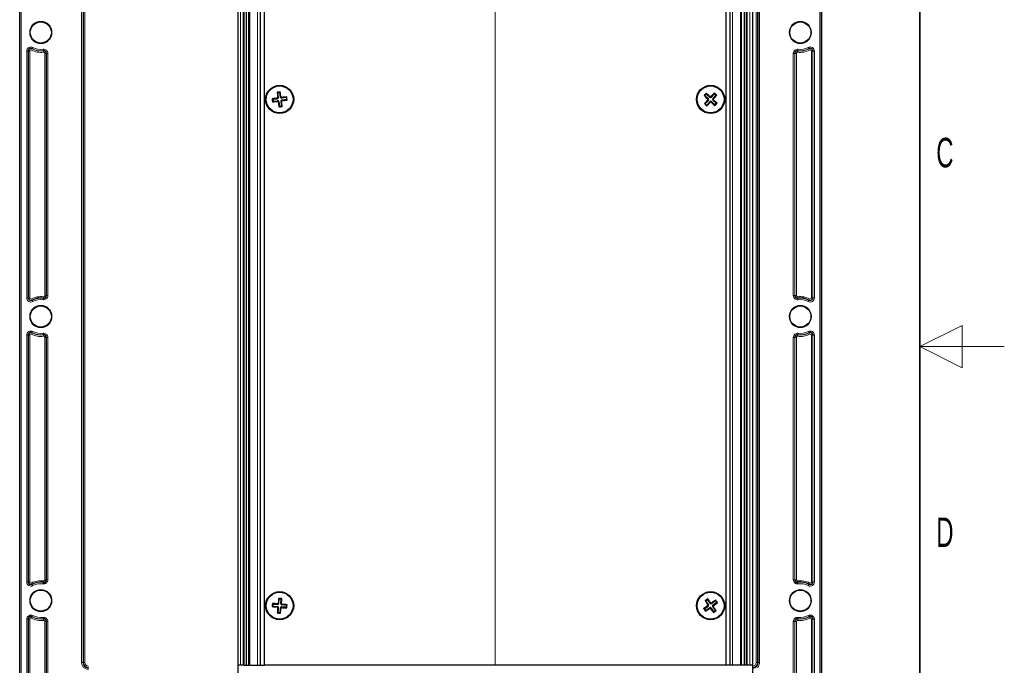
# Model space of a CAD drawing. Header units: millimetres. Extents: x 5 to 418, y 2 to 292.
# Tile 45 of 47: x 301 to 418, y 109 to 186. Entities that reach past the tile are written whole.
import ezdxf

# ---------------------------------------------------------------- set-up
doc = ezdxf.new("R2010")
doc.units = ezdxf.units.MM
doc.layers.add('SLD-0', color=7, linetype='Continuous')
doc.styles.add('SLDTEXTSTYLE0', font='TXT', dxfattribs={"width": 0.605})
doc.dimstyles.new('SLDDIMSTYLE2', dxfattribs={"dimtxt": 3.5, "dimasz": 3.302, "dimexe": 0, "dimexo": 0.0625, "dimgap": 0.875, "dimtad": 1, "dimlfac": 3, "dimrnd": 1e-09, "dimzin": 12, "dimdsep": 46, "dimtxsty": 'SLDTEXTSTYLE0', "dimsah": 1, "dimcen": 0.09, "dimadec": 0, "dimazin": 3, "dimtfac": 1, "dimtofl": 0, "dimtmove": 0, "dimatfit": 3, "dimfxl": 1, "dimfrac": 2, "dimtolj": 1, "dimtzin": 12, "dimarcsym": 0})
doc.dimstyles.new('SLDDIMSTYLE4', dxfattribs={"dimtxt": 3.5, "dimasz": 3.302, "dimexe": 0, "dimexo": 0.0625, "dimgap": 0.875, "dimtad": 1, "dimlfac": 3, "dimrnd": 1e-09, "dimzin": 12, "dimdsep": 46, "dimtxsty": 'SLDTEXTSTYLE0', "dimsah": 1, "dimcen": 0.09, "dimadec": 0, "dimazin": 3, "dimtfac": 1, "dimtmove": 0, "dimatfit": 0, "dimfxl": 1, "dimfrac": 2, "dimtolj": 1, "dimtzin": 12, "dimarcsym": 0})

# ---------------------------------------------------------------- blocks, each defined once
blk = doc.blocks.new('_D_9')
at = {"layer": 'SLD-0', "color": 7}
for p, q in [((327.16, 109.49), (327.16, 69.92)), ((388.16, 109.49), (388.16, 69.92)), ((327.16, 70.92), (388.16, 70.92))]:
    blk.add_line(p, q, dxfattribs=at)
for points in [[(327.16, 70.92), (330.47, 70.41), (330.47, 71.42)], [(388.16, 70.92), (384.86, 71.42), (384.86, 70.41)]]:
    blk.add_solid(points, dxfattribs=at)
at = {"layer": 'SLD-0', "color": 7, "insert": (353.65, 75.43), "char_height": 3.5, "attachment_point": 1, "style": 'SLDTEXTSTYLE0'}
blk.add_mtext('183', dxfattribs=at)
blk = doc.blocks.new('_D_10')
at = {"layer": 'SLD-0', "color": 7}
for p, q in [((327.16, 109.49), (327.16, 69.92)), ((301.33, 82.65), (301.33, 69.92)), ((327.16, 70.92), (301.33, 70.92))]:
    blk.add_line(p, q, dxfattribs=at)
for points in [[(301.33, 70.92), (304.63, 70.41), (304.63, 71.42)], [(327.16, 70.92), (323.86, 71.42), (323.86, 70.41)]]:
    blk.add_solid(points, dxfattribs=at)
at = {"layer": 'SLD-0', "color": 7, "insert": (309.57, 75.43), "char_height": 3.5, "attachment_point": 1, "style": 'SLDTEXTSTYLE0'}
blk.add_mtext('77,5', dxfattribs=at)
blk = doc.blocks.new('_D_11')
at = {"layer": 'SLD-0', "color": 7}
for p, q in [((388.16, 109.49), (388.16, 59.92)), ((396.33, 82.65), (396.33, 59.92)), ((388.16, 60.92), (373.85, 60.92)), ((396.33, 60.92), (388.16, 60.92)), ((396.33, 60.92), (402.68, 60.92))]:
    blk.add_line(p, q, dxfattribs=at)
for points in [[(388.16, 60.92), (384.86, 61.42), (384.86, 60.41)], [(396.33, 60.92), (399.63, 60.41), (399.63, 61.42)]]:
    blk.add_solid(points, dxfattribs=at)
at = {"layer": 'SLD-0', "color": 7, "insert": (373.85, 65.43), "char_height": 3.5, "attachment_point": 1, "style": 'SLDTEXTSTYLE0'}
blk.add_mtext('24,5', dxfattribs=at)

msp = doc.modelspace()

# ---------------------------------------------------------------- linework, layer by layer
at = {"color": 7, "linetype": 'Continuous', "lineweight": 25}
for p, q in [((301.3313, 82.6522), (301.3313, 252.6522)), ((396.3313, 252.6522), (396.3313, 82.6522)), ((327.1646, 243.8189), (327.1646, 109.4856)), ((327.8313, 109.4856), (327.8313, 243.8189)), ((328.1646, 243.8189), (328.1646, 109.4856)), ((328.498, 109.4856), (328.498, 243.8189)), ((329.8313, 243.8189), (329.8313, 109.4856)), ((330.3313, 109.4856), (330.3313, 243.6189)), ((384.998, 243.6189), (384.998, 109.4856)), ((385.498, 109.4856), (385.498, 243.8189)), ((386.8313, 243.8189), (386.8313, 109.4856)), ((387.1646, 243.8189), (387.1646, 109.4856)), ((387.498, 243.8189), (387.498, 109.4856)), ((388.1646, 243.8189), (388.1646, 109.4856)), ((331.9116, 177.3323), (331.8321, 177.3936)), ((331.9116, 177.3323), (332.1463, 177.3625)), ((332.1463, 177.3625), (332.2077, 177.442)), ((332.2151, 176.8285), (332.1463, 177.3625)), ((331.3211, 176.5673), (331.2416, 176.6286)), ((331.3513, 176.3325), (331.29, 176.253)), ((331.3211, 176.5673), (331.855, 176.636)), ((331.3211, 176.5673), (331.3513, 176.3325)), ((331.3513, 176.3325), (331.8852, 176.4013)), ((331.9803, 176.7983), (331.9116, 177.3323)), ((332.0476, 176.276), (332.1163, 175.742)), ((332.2823, 176.3062), (332.351, 175.7722)), ((332.9113, 176.772), (332.3774, 176.7032)), ((332.9415, 176.5372), (332.4076, 176.4685)), ((332.9113, 176.772), (332.9727, 176.8515)), ((332.9113, 176.772), (332.9415, 176.5372)), ((332.9415, 176.5372), (333.021, 176.4759)), ((382.5297, 177.0106), (382.4294, 177.0068)), ((382.5297, 177.0106), (382.6906, 177.1841)), ((382.9244, 176.6445), (382.5297, 177.0106)), ((382.5661, 176.0449), (382.9321, 176.4396)), ((382.6906, 177.1841), (382.6869, 177.2845)), ((383.0854, 176.8181), (382.6906, 177.1841)), ((382.7396, 175.884), (383.1057, 176.2787)), ((383.6563, 177.2205), (383.2903, 176.8258)), ((383.3106, 176.2864), (383.7053, 175.9204)), ((383.8299, 177.0596), (383.4638, 176.6649)), ((383.4715, 176.46), (383.8663, 176.0939)), ((383.6563, 177.2205), (383.6525, 177.3209)), ((383.6563, 177.2205), (383.8299, 177.0596)), ((383.8299, 177.0596), (383.9302, 177.0634)), ((332.1163, 175.742), (332.0549, 175.6625)), ((332.1163, 175.742), (332.351, 175.7722)), ((332.351, 175.7722), (332.4305, 175.7109)), ((382.5661, 176.0449), (382.4657, 176.0411)), ((382.5661, 176.0449), (382.7396, 175.884)), ((382.7396, 175.884), (382.7434, 175.7836)), ((383.7053, 175.9204), (383.8663, 176.0939)), ((383.7053, 175.9204), (383.7091, 175.82)), ((383.8663, 176.0939), (383.9666, 176.0977)), ((331.3452, 116.7489), (331.2815, 116.8265)), ((331.3452, 116.7489), (331.3219, 116.5133)), ((331.3452, 116.7489), (331.8809, 116.6959)), ((332.0924, 117.3617), (332.0287, 117.4393)), ((332.0394, 116.8259), (332.0924, 117.3617)), ((332.0924, 117.3617), (332.3279, 117.3384)), ((332.275, 116.8027), (332.3279, 117.3384)), ((332.3279, 117.3384), (332.4056, 117.4021)), ((382.6442, 117.1439), (382.5454, 117.1618)), ((382.6442, 117.1439), (382.8388, 117.2787)), ((382.9507, 116.7013), (382.6442, 117.1439)), ((382.8388, 117.2787), (382.8567, 117.3774)), ((383.1453, 116.8361), (382.8388, 117.2787)), ((383.7896, 117.106), (383.3471, 116.7995)), ((383.9244, 116.9114), (383.4818, 116.6049)), ((383.7896, 117.106), (383.8076, 117.2048)), ((383.7896, 117.106), (383.9244, 116.9114)), ((383.9244, 116.9114), (384.0232, 116.8935)), ((331.3219, 116.5133), (331.2442, 116.4497)), ((331.3219, 116.5133), (331.8576, 116.4604)), ((331.9347, 115.7661), (331.8571, 115.7024)), ((331.9876, 116.3018), (331.9347, 115.7661)), ((331.9347, 115.7661), (332.1702, 115.7428)), ((332.2232, 116.2786), (332.1702, 115.7428)), ((332.1702, 115.7428), (332.2339, 115.6652)), ((332.9175, 116.3556), (332.3817, 116.4086)), ((332.9407, 116.5912), (332.405, 116.6441)), ((332.9407, 116.5912), (332.9175, 116.3556)), ((332.9175, 116.3556), (332.9811, 116.278)), ((332.9407, 116.5912), (333.0184, 116.6548)), ((382.4716, 116.1931), (382.3728, 116.211)), ((382.4716, 116.1931), (382.9141, 116.4996)), ((382.4716, 116.1931), (382.6063, 115.9985)), ((382.6063, 115.9985), (382.5884, 115.8997)), ((382.6063, 115.9985), (383.0489, 116.305)), ((383.2506, 116.2684), (383.5572, 115.8258)), ((383.4452, 116.4032), (383.7517, 115.9606)), ((383.5572, 115.8258), (383.5392, 115.727)), ((383.5572, 115.8258), (383.7517, 115.9606)), ((383.7517, 115.9606), (383.8505, 115.9427)), ((327.498, 109.4856), (327.1646, 109.4856)), ((327.8313, 109.4856), (327.498, 109.4856)), ((327.9313, 109.4856), (327.8313, 109.4856)), ((327.9313, 109.4856), (328.1646, 109.4856)), ((328.1646, 109.4856), (328.498, 109.4856)), ((328.598, 109.4856), (328.498, 109.4856)), ((328.598, 109.4856), (329.5285, 109.4856)), ((329.5285, 109.4856), (329.8313, 109.4856)), ((329.8313, 109.4856), (330.2949, 109.4856)), ((330.2949, 109.4856), (330.3313, 109.4856)), ((357.6533, 109.4856), (330.3313, 109.4856)), ((330.498, 109.4856), (330.498, 109.4822)), ((332.1646, 109.4822), (332.1646, 109.4856)), ((357.6533, 109.4856), (357.676, 109.4856)), ((384.998, 109.4856), (357.676, 109.4856)), ((383.1646, 109.4856), (383.1646, 109.4822)), ((384.8313, 109.4822), (384.8313, 109.4856)), ((385.0343, 109.4856), (384.998, 109.4856)), ((385.498, 109.4856), (385.0343, 109.4856)), ((385.8008, 109.4856), (385.498, 109.4856)), ((386.7313, 109.4856), (385.8008, 109.4856)), ((386.8313, 109.4856), (386.7313, 109.4856)), ((387.1646, 109.4856), (386.8313, 109.4856)), ((387.398, 109.4856), (387.1646, 109.4856)), ((387.498, 109.4856), (387.398, 109.4856)), ((387.8313, 109.4856), (387.498, 109.4856)), ((388.1646, 109.4856), (387.8313, 109.4856))]:
    msp.add_line(p, q, dxfattribs=at)
at = {"color": 7, "linetype": 'Continuous', "lineweight": 18}
for p, q in [((301.3517, 82.6522), (301.3517, 252.6522)), ((301.5184, 252.6522), (301.5184, 82.6522)), ((396.1443, 82.6522), (396.1443, 252.6522)), ((396.3109, 252.6522), (396.3109, 82.6522)), ((308.6675, 109.8189), (308.6675, 244.4856)), ((308.8342, 244.4856), (308.8342, 109.8189)), ((308.8983, 109.8189), (308.8983, 244.4856)), ((309.0649, 244.4856), (309.0649, 109.8189)), ((388.5977, 109.8189), (388.5977, 244.4856)), ((388.7643, 244.4856), (388.7643, 109.8189)), ((388.8285, 109.8189), (388.8285, 244.4856)), ((388.9951, 244.4856), (388.9951, 109.8189)), ((327.498, 243.8189), (327.498, 109.4856)), ((327.9313, 243.8189), (327.9313, 109.4856)), ((328.598, 243.8189), (328.598, 109.4856)), ((329.5285, 243.8189), (329.5285, 109.4856)), ((330.2949, 243.8189), (330.2949, 109.4856)), ((357.6533, 109.4856), (357.6533, 243.6189)), ((357.676, 109.4856), (357.676, 243.6189)), ((385.0343, 243.8189), (385.0343, 109.4856)), ((385.8008, 243.8189), (385.8008, 109.4856)), ((386.7313, 109.4856), (386.7313, 243.8189)), ((387.398, 109.4856), (387.398, 243.8189)), ((387.8313, 243.8189), (387.8313, 109.4856)), ((302.1675, 153.03), (302.1675, 182.2745)), ((302.3342, 182.2745), (302.1675, 182.2745)), ((302.3342, 182.2745), (302.3342, 153.03)), ((302.3575, 182.2745), (302.3342, 182.2745)), ((302.3575, 153.03), (302.3575, 182.2745)), ((302.5242, 182.2745), (302.3575, 182.2745)), ((302.5242, 182.2745), (302.5242, 153.03)), ((302.7302, 182.3987), (302.808, 182.5461)), ((302.808, 182.5461), (302.8189, 182.5668)), ((302.8966, 182.7142), (302.8189, 182.5668)), ((304.0984, 182.5006), (304.1206, 182.3354)), ((304.1237, 182.3123), (304.1206, 182.3354)), ((304.1459, 182.1471), (304.1237, 182.3123)), ((304.3051, 153.2966), (304.3051, 182.0079)), ((304.4717, 182.0079), (304.3051, 182.0079)), ((304.4717, 182.0079), (304.4717, 153.2966)), ((304.4717, 182.0079), (304.4951, 182.0079)), ((304.4951, 153.2966), (304.4951, 182.0079)), ((304.6618, 182.0079), (304.4951, 182.0079)), ((304.6618, 182.0079), (304.6618, 153.2966)), ((393.0009, 153.2966), (393.0009, 182.0079)), ((393.1675, 182.0079), (393.0009, 182.0079)), ((393.1675, 182.0079), (393.1675, 153.2966)), ((393.1909, 182.0079), (393.1675, 182.0079)), ((393.1909, 153.2966), (393.1909, 182.0079)), ((393.3575, 182.0079), (393.1909, 182.0079)), ((393.3575, 182.0079), (393.3575, 153.2966)), ((393.5389, 182.3123), (393.5167, 182.1471)), ((393.5389, 182.3123), (393.542, 182.3354)), ((393.5643, 182.5006), (393.542, 182.3354)), ((394.766, 182.7142), (394.8438, 182.5668)), ((394.8547, 182.5461), (394.8438, 182.5668)), ((394.8547, 182.5461), (394.9324, 182.3987)), ((395.1384, 153.03), (395.1384, 182.2745)), ((395.3051, 182.2745), (395.1384, 182.2745)), ((395.3051, 182.2745), (395.3051, 153.03)), ((395.3051, 182.2745), (395.3285, 182.2745)), ((395.3285, 153.03), (395.3285, 182.2745)), ((395.4951, 182.2745), (395.3285, 182.2745)), ((395.4951, 182.2745), (395.4951, 153.03)), ((331.855, 176.636), (331.8448, 176.7156)), ((331.8852, 176.4013), (331.8955, 176.3217)), ((331.9803, 176.7983), (331.9007, 176.7881)), ((332.0476, 176.276), (331.968, 176.2657)), ((332.2151, 176.8285), (332.2946, 176.8388)), ((332.2823, 176.3062), (332.3619, 176.3164)), ((332.3774, 176.7032), (332.3671, 176.7828)), ((332.4076, 176.4685), (332.4178, 176.3889)), ((382.9244, 176.6445), (382.8699, 176.5857)), ((382.9321, 176.4396), (382.8733, 176.4942)), ((383.0854, 176.8181), (383.1399, 176.8769)), ((383.1057, 176.2787), (383.1645, 176.2241)), ((383.2903, 176.8258), (383.2314, 176.8804)), ((383.3106, 176.2864), (383.256, 176.2276)), ((383.4638, 176.6649), (383.5226, 176.6103)), ((383.4715, 176.46), (383.5261, 176.5188)), ((302.3342, 153.03), (302.1675, 153.03)), ((302.3575, 153.03), (302.3342, 153.03)), ((302.5242, 153.03), (302.3575, 153.03)), ((302.808, 152.7584), (302.7302, 152.9058)), ((304.1206, 152.9691), (304.0984, 152.8039)), ((304.1237, 152.9922), (304.1206, 152.9691)), ((304.1237, 152.9922), (304.1459, 153.1574)), ((304.4717, 153.2966), (304.3051, 153.2966)), ((304.4717, 153.2966), (304.4951, 153.2966)), ((304.6618, 153.2966), (304.4951, 153.2966)), ((393.1675, 153.2966), (393.0009, 153.2966)), ((393.1909, 153.2966), (393.1675, 153.2966)), ((393.3575, 153.2966), (393.1909, 153.2966)), ((393.5167, 153.1574), (393.5389, 152.9922)), ((393.5389, 152.9922), (393.542, 152.9691)), ((393.542, 152.9691), (393.5643, 152.8039)), ((394.9324, 152.9058), (394.8547, 152.7584)), ((395.3051, 153.03), (395.1384, 153.03)), ((395.3051, 153.03), (395.3285, 153.03)), ((395.4951, 153.03), (395.3285, 153.03)), ((302.808, 152.7584), (302.8189, 152.7377)), ((302.8189, 152.7377), (302.8966, 152.5903)), ((394.8438, 152.7377), (394.766, 152.5903)), ((394.8547, 152.7584), (394.8438, 152.7377)), ((302.1675, 119.3633), (302.1675, 148.6078)), ((302.3342, 148.6078), (302.1675, 148.6078)), ((302.3342, 148.6078), (302.3342, 119.3633)), ((302.3575, 148.6078), (302.3342, 148.6078)), ((302.3575, 119.3633), (302.3575, 148.6078)), ((302.5242, 148.6078), (302.3575, 148.6078)), ((302.5242, 148.6078), (302.5242, 119.3633)), ((302.7302, 148.7321), (302.808, 148.8794)), ((302.808, 148.8794), (302.8189, 148.9001)), ((302.8966, 149.0475), (302.8189, 148.9001)), ((304.0984, 148.8339), (304.1206, 148.6688)), ((304.1237, 148.6456), (304.1206, 148.6688)), ((304.1459, 148.4804), (304.1237, 148.6456)), ((304.3051, 119.6299), (304.3051, 148.3412)), ((304.4717, 148.3412), (304.3051, 148.3412)), ((304.4717, 148.3412), (304.4717, 119.6299)), ((304.4717, 148.3412), (304.4951, 148.3412)), ((304.4951, 119.6299), (304.4951, 148.3412)), ((304.6618, 148.3412), (304.4951, 148.3412)), ((304.6618, 148.3412), (304.6618, 119.6299)), ((393.0009, 119.6299), (393.0009, 148.3412)), ((393.1675, 148.3412), (393.0009, 148.3412)), ((393.1675, 148.3412), (393.1675, 119.6299)), ((393.1909, 148.3412), (393.1675, 148.3412)), ((393.1909, 119.6299), (393.1909, 148.3412)), ((393.3575, 148.3412), (393.1909, 148.3412)), ((393.3575, 148.3412), (393.3575, 119.6299)), ((393.5389, 148.6456), (393.5167, 148.4804)), ((393.5389, 148.6456), (393.542, 148.6688)), ((393.5643, 148.8339), (393.542, 148.6688)), ((394.766, 149.0475), (394.8438, 148.9001)), ((394.8547, 148.8794), (394.8438, 148.9001)), ((394.8547, 148.8794), (394.9324, 148.7321)), ((395.1384, 119.3633), (395.1384, 148.6078)), ((395.3051, 148.6078), (395.1384, 148.6078)), ((395.3051, 148.6078), (395.3051, 119.3633)), ((395.3051, 148.6078), (395.3285, 148.6078)), ((395.3285, 119.3633), (395.3285, 148.6078)), ((395.4951, 148.6078), (395.3285, 148.6078)), ((395.4951, 148.6078), (395.4951, 119.3633)), ((302.3342, 119.3633), (302.1675, 119.3633)), ((302.3575, 119.3633), (302.3342, 119.3633)), ((302.5242, 119.3633), (302.3575, 119.3633)), ((302.808, 119.0917), (302.7302, 119.2391)), ((302.808, 119.0917), (302.8189, 119.071)), ((302.8189, 119.071), (302.8966, 118.9237)), ((304.1206, 119.3024), (304.0984, 119.1373)), ((304.1237, 119.3256), (304.1206, 119.3024)), ((304.1237, 119.3256), (304.1459, 119.4907)), ((304.4717, 119.6299), (304.3051, 119.6299)), ((304.4717, 119.6299), (304.4951, 119.6299)), ((304.6618, 119.6299), (304.4951, 119.6299)), ((393.1675, 119.6299), (393.0009, 119.6299)), ((393.1909, 119.6299), (393.1675, 119.6299)), ((393.3575, 119.6299), (393.1909, 119.6299)), ((393.5167, 119.4907), (393.5389, 119.3256)), ((393.5389, 119.3256), (393.542, 119.3024)), ((393.542, 119.3024), (393.5643, 119.1373)), ((394.8438, 119.071), (394.766, 118.9237)), ((394.8547, 119.0917), (394.8438, 119.071)), ((394.9324, 119.2391), (394.8547, 119.0917)), ((395.3051, 119.3633), (395.1384, 119.3633)), ((395.3051, 119.3633), (395.3285, 119.3633)), ((395.4951, 119.3633), (395.3285, 119.3633)), ((331.8809, 116.6959), (331.8888, 116.7758)), ((332.0394, 116.8259), (331.9596, 116.8338)), ((332.275, 116.8027), (332.3548, 116.7948)), ((332.405, 116.6441), (332.4129, 116.724)), ((382.9507, 116.7013), (382.8848, 116.6557)), ((383.1453, 116.8361), (383.2113, 116.8818)), ((383.3471, 116.7995), (383.3014, 116.8654)), ((331.8576, 116.4604), (331.8497, 116.3805)), ((331.9876, 116.3018), (331.9078, 116.3097)), ((332.2232, 116.2786), (332.303, 116.2707)), ((332.3817, 116.4086), (332.3738, 116.3287)), ((382.9141, 116.4996), (382.8684, 116.5655)), ((383.0489, 116.305), (383.0946, 116.2391)), ((383.2506, 116.2684), (383.1847, 116.2227)), ((383.4452, 116.4032), (383.5112, 116.4488)), ((383.4818, 116.6049), (383.5275, 116.539)), ((302.1675, 85.6967), (302.1675, 114.9412)), ((302.1675, 114.9412), (302.3342, 114.9412)), ((302.3342, 114.9412), (302.3342, 85.6967)), ((302.3575, 114.9412), (302.3342, 114.9412)), ((302.3575, 85.6967), (302.3575, 114.9412)), ((302.3575, 114.9412), (302.5242, 114.9412)), ((302.5242, 114.9412), (302.5242, 85.6967)), ((302.808, 115.2128), (302.7302, 115.0654)), ((302.808, 115.2128), (302.8189, 115.2334)), ((302.8966, 115.3808), (302.8189, 115.2334)), ((304.0984, 115.1672), (304.1206, 115.0021)), ((304.1237, 114.9789), (304.1206, 115.0021)), ((304.1237, 114.9789), (304.1459, 114.8138)), ((304.3051, 88.9856), (304.3051, 114.6746)), ((304.3051, 114.6746), (304.4717, 114.6746)), ((304.4717, 114.6746), (304.4717, 88.9856)), ((304.4717, 114.6746), (304.4951, 114.6746)), ((304.4951, 88.9856), (304.4951, 114.6746)), ((304.6618, 114.6746), (304.4951, 114.6746)), ((304.6618, 114.6746), (304.6618, 88.9856)), ((393.0009, 88.9856), (393.0009, 114.6746)), ((393.0009, 114.6746), (393.1675, 114.6746)), ((393.1675, 114.6746), (393.1675, 88.9856)), ((393.1909, 114.6746), (393.1675, 114.6746)), ((393.1909, 88.9856), (393.1909, 114.6746)), ((393.1909, 114.6746), (393.3575, 114.6746)), ((393.3575, 114.6746), (393.3575, 88.9856)), ((393.5389, 114.9789), (393.5167, 114.8138)), ((393.5389, 114.9789), (393.542, 115.0021)), ((393.5643, 115.1672), (393.542, 115.0021)), ((394.766, 115.3808), (394.8438, 115.2334)), ((394.8547, 115.2128), (394.8438, 115.2334)), ((394.8547, 115.2128), (394.9324, 115.0654)), ((395.1384, 85.6967), (395.1384, 114.9412)), ((395.3051, 114.9412), (395.1384, 114.9412)), ((395.3051, 114.9412), (395.3051, 85.6967)), ((395.3051, 114.9412), (395.3285, 114.9412)), ((395.3285, 85.6967), (395.3285, 114.9412)), ((395.4951, 114.9412), (395.3285, 114.9412)), ((395.4951, 114.9412), (395.4951, 85.6967)), ((308.8342, 109.8189), (308.6675, 109.8189)), ((308.8342, 109.8189), (308.8983, 109.8189)), ((308.8983, 109.8189), (309.0649, 109.8189)), ((388.7643, 109.8189), (388.5977, 109.8189)), ((388.7643, 109.8189), (388.8285, 109.8189)), ((388.8285, 109.8189), (388.9951, 109.8189))]:
    msp.add_line(p, q, dxfattribs=at)
for centre in [(303.8313, 184.4856), (393.8313, 184.4856), (303.8313, 150.8189), (393.8313, 150.8189), (303.8313, 117.1522), (393.8313, 117.1522)]:
    msp.add_circle(centre, 1.3167, dxfattribs=at)
at = {"color": 7, "linetype": 'Continuous', "lineweight": 25}
for centre, radius in [((303.8313, 184.4856), 1.25), ((393.8313, 184.4856), 1.25), ((332.1313, 176.5522), 1.6667), ((332.1313, 176.5522), 1.5912), ((383.198, 176.5522), 1.6667), ((383.198, 176.5522), 1.5912), ((303.8313, 150.8189), 1.25), ((393.8313, 150.8189), 1.25), ((303.8313, 117.1522), 1.25), ((332.1313, 116.5522), 1.6667), ((332.1313, 116.5522), 1.5912), ((383.198, 116.5522), 1.6667), ((383.198, 116.5522), 1.5912), ((393.8313, 117.1522), 1.25)]:
    msp.add_circle(centre, radius, dxfattribs=at)
at = {"color": 7, "linetype": 'Continuous', "lineweight": 18}
for centre, radius, start, end in [((302.6646, 182.2745), 0.4971, 62.181861, 180), ((302.6646, 182.2745), 0.3071, 62.181861, 180), ((302.6646, 182.2745), 0.1405, 62.181861, 180), ((303.8313, 184.4856), 2.3595, 242.181861, 277.662256), ((303.8313, 184.4856), 2.1929, 242.181861, 277.662256), ((303.8313, 184.4856), 2.1695, 242.181861, 277.662256), ((303.8313, 184.4856), 2.0029, 242.181861, 277.662256), ((304.1646, 182.0079), 0.4971, 0, 97.662256), ((304.1646, 182.0079), 0.3071, 0, 97.662256), ((304.1646, 182.0079), 0.1405, 0, 97.662256), ((393.498, 182.0079), 0.4971, 82.337744, 180), ((393.498, 182.0079), 0.3071, 82.337744, 180), ((393.498, 182.0079), 0.1405, 82.337744, 180), ((393.8313, 184.4856), 2.3595, 262.337744, 297.818139), ((393.8313, 184.4856), 2.1929, 262.337744, 297.818139), ((393.8313, 184.4856), 2.1695, 262.337744, 297.818139), ((393.8313, 184.4856), 2.0029, 262.337744, 297.818139), ((394.998, 182.2745), 0.4971, 0, 117.818139), ((394.998, 182.2745), 0.3071, 0, 117.818139), ((394.998, 182.2745), 0.1405, 0, 117.818139), ((302.6646, 153.03), 0.4971, 180, 297.818139), ((302.6646, 153.03), 0.3305, 180, 297.818139), ((302.6646, 153.03), 0.3071, 180, 297.818139), ((302.6646, 153.03), 0.1405, 180, 297.818139), ((303.8313, 150.8189), 2.3595, 82.337744, 117.818139), ((303.8313, 150.8189), 2.1695, 82.337744, 117.818139), ((304.1646, 153.2966), 0.4971, 262.337744, 0), ((304.1646, 153.2966), 0.3071, 262.337744, 0), ((304.1646, 153.2966), 0.1405, 262.337744, 0), ((393.498, 153.2966), 0.4971, 180, 277.662256), ((393.498, 153.2966), 0.3071, 180, 277.662256), ((393.498, 153.2966), 0.1405, 180, 277.662256), ((393.8313, 150.8189), 2.3595, 62.181861, 97.662256), ((393.8313, 150.8189), 2.1695, 62.181861, 97.662256), ((394.998, 153.03), 0.4971, 242.181861, 0), ((394.998, 153.03), 0.3305, 242.181861, 0), ((394.998, 153.03), 0.3071, 242.181861, 0), ((394.998, 153.03), 0.1405, 242.181861, 0), ((303.8313, 150.8189), 2.0029, 82.337744, 117.818139), ((393.8313, 150.8189), 2.0029, 62.181861, 97.662256), ((302.6646, 148.6078), 0.4971, 62.181861, 180), ((302.6646, 148.6078), 0.3071, 62.181861, 180), ((302.6646, 148.6078), 0.1405, 62.181861, 180), ((303.8313, 150.8189), 2.3595, 242.181861, 277.662256), ((303.8313, 150.8189), 2.1929, 242.181861, 277.662256), ((303.8313, 150.8189), 2.1695, 242.181861, 277.662256), ((303.8313, 150.8189), 2.0029, 242.181861, 277.662256), ((304.1646, 148.3412), 0.4971, 0, 97.662256), ((304.1646, 148.3412), 0.3071, 0, 97.662256), ((304.1646, 148.3412), 0.1405, 0, 97.662256), ((393.498, 148.3412), 0.4971, 82.337744, 180), ((393.498, 148.3412), 0.3071, 82.337744, 180), ((393.498, 148.3412), 0.1405, 82.337744, 180), ((393.8313, 150.8189), 2.3595, 262.337744, 297.818139), ((393.8313, 150.8189), 2.1929, 262.337744, 297.818139), ((393.8313, 150.8189), 2.1695, 262.337744, 297.818139), ((393.8313, 150.8189), 2.0029, 262.337744, 297.818139), ((394.998, 148.6078), 0.4971, 0, 117.818139), ((394.998, 148.6078), 0.3071, 0, 117.818139), ((394.998, 148.6078), 0.1405, 0, 117.818139), ((302.6646, 119.3633), 0.4971, 180, 297.818139), ((302.6646, 119.3633), 0.3305, 180, 297.818139), ((302.6646, 119.3633), 0.3071, 180, 297.818139), ((302.6646, 119.3633), 0.1405, 180, 297.818139), ((303.8313, 117.1522), 2.3595, 82.337744, 117.818139), ((303.8313, 117.1522), 2.1695, 82.337744, 117.818139), ((303.8313, 117.1522), 2.0029, 82.337744, 117.818139), ((304.1646, 119.6299), 0.4971, 262.337744, 0), ((304.1646, 119.6299), 0.3071, 262.337744, 0), ((304.1646, 119.6299), 0.1405, 262.337744, 0), ((393.498, 119.6299), 0.4971, 180, 277.662256), ((393.498, 119.6299), 0.3071, 180, 277.662256), ((393.498, 119.6299), 0.1405, 180, 277.662256), ((393.8313, 117.1522), 2.3595, 62.181861, 97.662256), ((393.8313, 117.1522), 2.1695, 62.181861, 97.662256), ((393.8313, 117.1522), 2.0029, 62.181861, 97.662256), ((394.998, 119.3633), 0.4971, 242.181861, 0), ((394.998, 119.3633), 0.3305, 242.181861, 0), ((394.998, 119.3633), 0.3071, 242.181861, 0), ((394.998, 119.3633), 0.1405, 242.181861, 0), ((302.6646, 114.9412), 0.4971, 62.181861, 180), ((302.6646, 114.9412), 0.3071, 62.181861, 180), ((302.6646, 114.9412), 0.1405, 62.181861, 180), ((303.8313, 117.1522), 2.3595, 242.181861, 277.662256), ((303.8313, 117.1522), 2.1929, 242.181861, 277.662256), ((303.8313, 117.1522), 2.1695, 242.181861, 277.662256), ((303.8313, 117.1522), 2.0029, 242.181861, 277.662256), ((304.1646, 114.6746), 0.4971, 0, 97.662256), ((304.1646, 114.6746), 0.3071, 0, 97.662256), ((304.1646, 114.6746), 0.1405, 0, 97.662256), ((393.498, 114.6746), 0.4971, 82.337744, 180), ((393.498, 114.6746), 0.3071, 82.337744, 180), ((393.498, 114.6746), 0.1405, 82.337744, 180), ((393.8313, 117.1522), 2.3595, 262.337744, 297.818139), ((393.8313, 117.1522), 2.1929, 262.337744, 297.818139), ((393.8313, 117.1522), 2.1695, 262.337744, 297.818139), ((393.8313, 117.1522), 2.0029, 262.337744, 297.818139), ((394.998, 114.9412), 0.4971, 0, 117.818139), ((394.998, 114.9412), 0.3071, 0, 117.818139), ((394.998, 114.9412), 0.1405, 0, 117.818139), ((309.498, 109.8189), 0.8304, 180, 270), ((309.498, 109.8189), 0.5997, 180, 270), ((309.498, 109.8189), 0.4331, 180, 270), ((388.1646, 109.8189), 0.5997, 270, 0), ((388.1646, 109.8189), 0.4331, 270, 0), ((388.1646, 109.8189), 0.8304, 315.379659, 0)]:
    msp.add_arc(centre, radius, start, end, dxfattribs=at)
at = {"color": 7, "linetype": 'Continuous', "lineweight": 25}
for centre, radius, start, end in [((302.6646, 182.2745), 0.3305, 62.181861, 180), ((304.1646, 182.0079), 0.3305, 0, 97.662256), ((393.498, 182.0079), 0.3305, 82.337744, 180), ((394.998, 182.2745), 0.3305, 0, 117.818139), ((336.8212, 140.1194), 37.6067, 97.046673, 97.623617), ((368.1151, 181.2), 36.4821, 185.988916, 186.946016), ((296.1435, 171.9354), 36.4821, 7.724274, 8.681373), ((336.7482, 140.5645), 36.4821, 97.724274, 98.681373), ((368.5642, 181.2421), 37.6067, 187.046673, 187.623617), ((327.4835, 212.5361), 36.4821, 275.988916, 276.946016), ((331.8365, 176.7798), 0.145, 277.335145, 7.335145), ((331.9038, 176.2575), 0.145, 7.335145, 97.335145), ((368.1191, 181.1691), 36.4821, 187.724274, 188.681373), ((332.3589, 176.847), 0.145, 187.335145, 277.335145), ((332.4261, 176.3247), 0.145, 97.335145, 187.335145), ((296.1475, 171.9045), 36.4821, 5.988916, 6.946016), ((336.7791, 140.5684), 36.4821, 95.988916, 96.946016), ((327.5144, 212.54), 36.4821, 277.724274, 278.681373), ((295.6984, 171.8624), 37.6067, 7.046673, 7.623617), ((410.1321, 151.5741), 37.6067, 136.869332, 137.446276), ((407.8582, 203.1664), 36.4821, 225.811576, 226.768675), ((409.791, 151.8693), 36.4821, 137.546933, 138.504033), ((358.515, 149.9593), 36.4821, 47.546933, 48.504033), ((356.5838, 201.2124), 36.4821, 315.811576, 316.768675), ((382.8258, 176.5382), 0.145, 317.157804, 47.157804), ((383.184, 176.9244), 0.145, 227.157804, 317.157804), ((383.212, 176.1801), 0.145, 47.157804, 137.157804), ((409.8121, 151.8921), 36.4821, 135.811576, 136.768675), ((407.881, 203.1452), 36.4821, 227.546933, 228.504033), ((383.5701, 176.5663), 0.145, 137.157804, 227.157804), ((356.605, 201.2352), 36.4821, 317.546933, 318.504033), ((358.5378, 149.9381), 36.4821, 45.811576, 46.768675), ((358.2199, 149.6182), 37.6067, 46.869332, 47.446276), ((327.4414, 212.9851), 37.6067, 277.046673, 277.623617), ((408.1761, 203.4863), 37.6067, 226.869332, 227.446276), ((356.2639, 201.5303), 37.6067, 316.869332, 317.446276), ((303.8313, 150.8189), 2.1929, 82.337744, 117.818139), ((304.1646, 153.2966), 0.3305, 262.337744, 0), ((393.498, 153.2966), 0.3305, 180, 277.662256), ((393.8313, 150.8189), 2.1929, 62.181861, 97.662256), ((302.6646, 148.6078), 0.3305, 62.181861, 180), ((304.1646, 148.3412), 0.3305, 0, 97.662256), ((393.498, 148.3412), 0.3305, 82.337744, 180), ((394.998, 148.6078), 0.3305, 0, 117.818139), ((303.8313, 117.1522), 2.1929, 82.337744, 117.818139), ((304.1646, 119.6299), 0.3305, 262.337744, 0), ((393.498, 119.6299), 0.3305, 180, 277.662256), ((393.8313, 117.1522), 2.1929, 62.181861, 97.662256), ((368.6867, 112.9397), 37.6067, 174.067614, 174.644557), ((328.5476, 80.4469), 36.4821, 84.745214, 85.702314), ((331.8952, 116.8402), 0.145, 264.356086, 354.356086), ((368.2397, 112.9995), 36.4821, 173.009857, 173.966957), ((328.5187, 79.9968), 37.6067, 84.067614, 84.644557), ((332.4193, 116.7884), 0.145, 174.356086, 264.356086), ((296.026, 120.136), 36.4821, 354.745214, 355.702314), ((328.5785, 80.4439), 36.4821, 83.009857, 83.966957), ((404.1142, 86.3552), 37.6067, 124.42018, 124.997124), ((413.0156, 137.2246), 36.4821, 213.362424, 214.319523), ((353.3626, 95.9055), 36.4821, 35.097781, 36.054881), ((382.8316, 116.6188), 0.145, 304.708652, 34.708652), ((383.2645, 116.9187), 0.145, 214.708652, 304.708652), ((403.8703, 86.7346), 36.4821, 123.362424, 124.319523), ((362.5513, 146.3876), 36.4821, 305.097781, 306.054881), ((353.0009, 95.6361), 37.6067, 34.42018, 34.997124), ((335.6841, 152.6606), 36.4821, 263.009857, 263.966957), ((368.2366, 112.9685), 36.4821, 174.745214, 175.702314), ((335.7439, 153.1077), 37.6067, 264.067614, 264.644557), ((331.8434, 116.3161), 0.145, 354.356086, 84.356086), ((332.3675, 116.2643), 0.145, 84.356086, 174.356086), ((296.0229, 120.105), 36.4821, 353.009857, 353.966957), ((335.715, 152.6576), 36.4821, 264.745214, 265.702314), ((295.5759, 120.1648), 37.6067, 354.067614, 354.644557), ((403.8447, 86.7169), 36.4821, 125.097781, 126.054881), ((413.395, 137.4684), 37.6067, 214.42018, 214.997124), ((362.5257, 146.3699), 36.4821, 303.362424, 304.319523), ((383.1314, 116.1858), 0.145, 34.708652, 124.708652), ((413.0334, 137.199), 36.4821, 215.097781, 216.054881), ((383.5644, 116.4857), 0.145, 124.708652, 214.708652), ((353.3803, 95.8799), 36.4821, 33.362424, 34.319523), ((362.2818, 146.7493), 37.6067, 304.42018, 304.997124), ((302.6646, 114.9412), 0.3305, 62.181861, 180), ((304.1646, 114.6746), 0.3305, 0, 97.662256), ((393.498, 114.6746), 0.3305, 82.337744, 180), ((394.998, 114.9412), 0.3305, 0, 117.818139), ((309.498, 109.8189), 0.6638, 180, 270), ((388.1646, 109.8189), 0.6638, 270, 0)]:
    msp.add_arc(centre, radius, start, end, dxfattribs=at)
for points, knots in [([(331.8448, 176.7156), (331.8519, 176.7173), (331.8662, 176.7206), (331.884, 176.7343), (331.8964, 176.7526), (331.9017, 176.7715), (331.901, 176.7834), (331.9007, 176.7881)], [0, 0, 0, 0, 0.21547506, 0.43163528, 0.64697488, 0.86200668, 1, 1, 1, 1]), ([(331.968, 176.2657), (331.9663, 176.2728), (331.9629, 176.2871), (331.9493, 176.3049), (331.931, 176.3173), (331.912, 176.3226), (331.9001, 176.322), (331.8955, 176.3217)], [0, 0, 0, 0, 0.215475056, 0.431635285, 0.646974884, 0.862006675, 1, 1, 1, 1]), ([(332.2946, 176.8388), (332.2963, 176.8317), (332.2997, 176.8174), (332.3134, 176.7996), (332.3316, 176.7872), (332.3506, 176.7819), (332.3625, 176.7825), (332.3671, 176.7828)], [0, 0, 0, 0, 0.21547506, 0.43163528, 0.64697488, 0.86200668, 1, 1, 1, 1]), ([(332.4178, 176.3889), (332.4107, 176.3872), (332.3965, 176.3839), (332.3786, 176.3702), (332.3662, 176.3519), (332.3609, 176.333), (332.3616, 176.3211), (332.3619, 176.3164)], [0, 0, 0, 0, 0.21547506, 0.43163528, 0.64697488, 0.86200668, 1, 1, 1, 1]), ([(382.8733, 176.4942), (382.8777, 176.5), (382.8865, 176.5118), (382.8914, 176.5337), (382.8893, 176.5557), (382.8812, 176.5736), (382.8731, 176.5823), (382.8699, 176.5857)], [0, 0, 0, 0, 0.21547506, 0.43163528, 0.64697488, 0.86200668, 1, 1, 1, 1]), ([(383.1399, 176.8769), (383.1458, 176.8725), (383.1575, 176.8637), (383.1794, 176.8588), (383.2014, 176.861), (383.2193, 176.869), (383.228, 176.8772), (383.2314, 176.8804)], [0, 0, 0, 0, 0.21547506, 0.43163528, 0.64697488, 0.86200668, 1, 1, 1, 1]), ([(383.256, 176.2276), (383.2502, 176.232), (383.2385, 176.2408), (383.2165, 176.2457), (383.1946, 176.2435), (383.1766, 176.2355), (383.1679, 176.2273), (383.1645, 176.2241)], [0, 0, 0, 0, 0.21547506, 0.43163528, 0.64697488, 0.86200668, 1, 1, 1, 1]), ([(383.5226, 176.6103), (383.5182, 176.6045), (383.5094, 176.5927), (383.5045, 176.5708), (383.5067, 176.5488), (383.5148, 176.5309), (383.5229, 176.5222), (383.5261, 176.5188)], [0, 0, 0, 0, 0.21547506, 0.43163528, 0.64697488, 0.86200668, 1, 1, 1, 1]), ([(331.8888, 116.7758), (331.8961, 116.7758), (331.9108, 116.7759), (331.9312, 116.7852), (331.9474, 116.8002), (331.9568, 116.8175), (331.9588, 116.8292), (331.9596, 116.8338)], [0, 0, 0, 0, 0.21547506, 0.43163528, 0.64697488, 0.86200668, 1, 1, 1, 1]), ([(332.3548, 116.7948), (332.3549, 116.7875), (332.3549, 116.7728), (332.3643, 116.7524), (332.3793, 116.7362), (332.3966, 116.7267), (332.4083, 116.7247), (332.4129, 116.724)], [0, 0, 0, 0, 0.21547506, 0.43163528, 0.64697488, 0.86200668, 1, 1, 1, 1]), ([(383.2113, 116.8818), (383.216, 116.8762), (383.2256, 116.8651), (383.2459, 116.8556), (383.2679, 116.853), (383.2871, 116.857), (383.2974, 116.8631), (383.3014, 116.8654)], [0, 0, 0, 0, 0.21547506, 0.43163528, 0.64697488, 0.86200668, 1, 1, 1, 1]), ([(331.9078, 116.3097), (331.9078, 116.317), (331.9077, 116.3317), (331.8984, 116.3521), (331.8833, 116.3683), (331.8661, 116.3778), (331.8543, 116.3798), (331.8497, 116.3805)], [0, 0, 0, 0, 0.21547506, 0.43163528, 0.64697488, 0.86200668, 1, 1, 1, 1]), ([(332.3738, 116.3287), (332.3665, 116.3287), (332.3519, 116.3286), (332.3314, 116.3193), (332.3152, 116.3043), (332.3058, 116.287), (332.3038, 116.2753), (332.303, 116.2707)], [0, 0, 0, 0, 0.21547506, 0.43163528, 0.64697488, 0.86200668, 1, 1, 1, 1]), ([(382.8684, 116.5655), (382.874, 116.5703), (382.8851, 116.5799), (382.8946, 116.6002), (382.8973, 116.6221), (382.8933, 116.6414), (382.8872, 116.6517), (382.8848, 116.6557)], [0, 0, 0, 0, 0.21547506, 0.43163528, 0.64697488, 0.86200668, 1, 1, 1, 1]), ([(383.1847, 116.2227), (383.1799, 116.2283), (383.1704, 116.2394), (383.15, 116.2489), (383.1281, 116.2515), (383.1088, 116.2475), (383.0986, 116.2414), (383.0946, 116.2391)], [0, 0, 0, 0, 0.21547506, 0.43163528, 0.64697488, 0.86200668, 1, 1, 1, 1]), ([(383.5275, 116.539), (383.522, 116.5342), (383.5108, 116.5246), (383.5013, 116.5043), (383.4987, 116.4824), (383.5027, 116.4631), (383.5088, 116.4528), (383.5112, 116.4488)], [0, 0, 0, 0, 0.21547506, 0.43163528, 0.64697488, 0.86200668, 1, 1, 1, 1])]:
    msp.add_open_spline(points, degree=3, knots=knots, dxfattribs=at)
at = {"layer": 'SLD-0', "lineweight": 35}
msp.add_line((408, 12), (408, 282.5), dxfattribs=at)
at = {"layer": 'SLD-0', "lineweight": 18}
for p, q in [((413, 149.75), (408, 147.25)), ((413, 144.75), (413, 149.75)), ((418, 147.25), (408, 147.25)), ((408, 147.25), (413, 144.75))]:
    msp.add_line(p, q, dxfattribs=at)

# ---------------------------------------------------------------- texts
at = {"layer": 'SLD-0', "char_height": 3.5, "attachment_point": 2, "style": 'SLDTEXTSTYLE0'}
for s, insert in [('C', (410.9597, 172.0011)), ('D', (410.9597, 127.0011))]:
    msp.add_mtext(s, dxfattribs=dict(at, insert=insert))

# ---------------------------------------------------------------- dimensions: what is measured, and where the dimension line sits
at = {"layer": 'SLD-0', "color": 7}
for base, p1, p2, dimstyle, picture, middle in [((301.3313, 70.9165), (327.1646, 109.4856), (301.3313, 82.6522), 'SLDDIMSTYLE2', '_D_10', (314.248, 70.9165)), ((388.1646, 70.9165), (327.1646, 109.4856), (388.1646, 109.4856), 'SLDDIMSTYLE2', '_D_9', (357.6646, 70.9165)), ((388.1646, 60.9165), (396.3313, 82.6522), (388.1646, 109.4856), 'SLDDIMSTYLE4', '_D_11', (378.5303, 60.9165))]:
    dim = msp.add_linear_dim(base=base, p1=p1, p2=p2, dimstyle=dimstyle, dxfattribs=at)
    dim.commit()
    dim.dimension.update_dxf_attribs({"geometry": picture, "text_midpoint": middle, "dimtype": 160})

doc.saveas('drawing.dxf')
